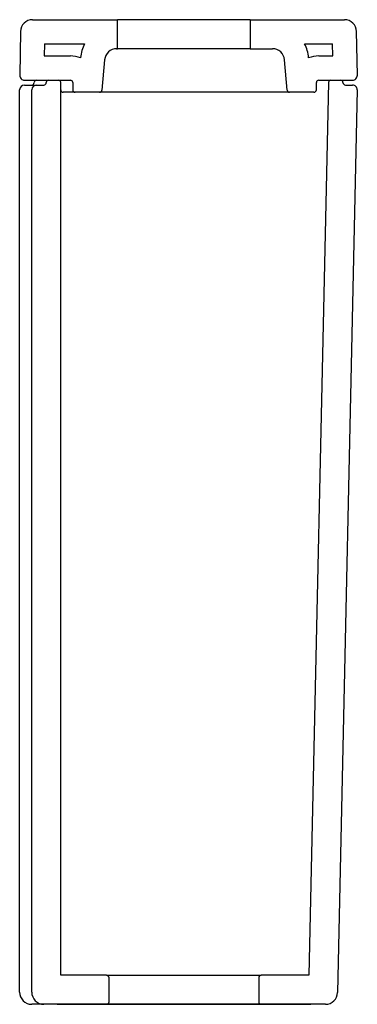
# Model space of a CAD drawing. Header units: millimetres. Extents: x 4444.643 to 4444.783, y 3044.531 to 3044.938.
import ezdxf

# ---------------------------------------------------------------- set-up
doc = ezdxf.new("R2010")
doc.units = ezdxf.units.MM
doc.layers.add('SANINDUSA', color=3, linetype='Continuous')

msp = doc.modelspace()

# ---------------------------------------------------------------- linework, layer by layer
at = {"layer": 'SANINDUSA'}
for p, q in [((4444.648847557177, 3044.938495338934), (4444.683997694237, 3044.938495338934)), ((4444.683997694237, 3044.926495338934), (4444.683997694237, 3044.938495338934)), ((4444.738997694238, 3044.938495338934), (4444.683997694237, 3044.938495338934)), ((4444.738997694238, 3044.938495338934), (4444.738997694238, 3044.926495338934)), ((4444.738997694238, 3044.938495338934), (4444.777994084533, 3044.938495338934)), ((4444.6438483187, 3044.933582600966), (4444.643533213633, 3044.915530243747)), ((4444.783308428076, 3044.915530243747), (4444.782993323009, 3044.933582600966)), ((4444.653761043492, 3044.928495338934), (4444.653673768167, 3044.923495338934)), ((4444.653761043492, 3044.928495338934), (4444.67038764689, 3044.928495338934)), ((4444.683654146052, 3044.926495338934), (4444.683997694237, 3044.926495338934)), ((4444.738997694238, 3044.926495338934), (4444.683997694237, 3044.926495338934)), ((4444.738997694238, 3044.926495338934), (4444.748187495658, 3044.926495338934)), ((4444.76145399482, 3044.928495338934), (4444.773080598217, 3044.928495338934)), ((4444.773167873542, 3044.923495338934), (4444.773080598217, 3044.928495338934)), ((4444.653673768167, 3044.923495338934), (4444.664497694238, 3044.923495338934)), ((4444.66871122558, 3044.922802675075), (4444.668698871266, 3044.922661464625)), ((4444.678673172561, 3044.921931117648), (4444.677577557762, 3044.909408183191)), ((4444.754264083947, 3044.909408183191), (4444.753168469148, 3044.921931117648)), ((4444.763142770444, 3044.922661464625), (4444.76313041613, 3044.922802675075)), ((4444.767343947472, 3044.923495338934), (4444.773167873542, 3044.923495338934)), ((4444.643497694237, 3044.536495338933), (4444.643497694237, 3044.909495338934)), ((4444.645497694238, 3044.911495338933), (4444.646376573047, 3044.911495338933)), ((4444.645532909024, 3044.913495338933), (4444.664497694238, 3044.913495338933)), ((4444.646376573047, 3044.911495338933), (4444.648446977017, 3044.911495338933)), ((4444.648446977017, 3044.911495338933), (4444.650497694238, 3044.911495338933)), ((4444.648497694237, 3044.536495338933), (4444.648497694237, 3044.909495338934)), ((4444.650497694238, 3044.911495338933), (4444.653497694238, 3044.911495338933)), ((4444.655497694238, 3044.913495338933), (4444.659497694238, 3044.913495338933)), ((4444.660497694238, 3044.543495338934), (4444.660497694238, 3044.912495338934)), ((4444.665497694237, 3044.912495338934), (4444.665497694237, 3044.909495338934)), ((4444.771363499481, 3044.912517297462), (4444.763258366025, 3044.543495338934)), ((4444.766343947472, 3044.909495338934), (4444.766343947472, 3044.912495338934)), ((4444.767343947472, 3044.913495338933), (4444.781308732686, 3044.913495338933)), ((4444.772363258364, 3044.913495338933), (4444.776364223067, 3044.913495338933)), ((4444.783299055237, 3044.909451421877), (4444.775105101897, 3044.536385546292)), ((4444.778364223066, 3044.911495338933), (4444.781299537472, 3044.911495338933)), ((4444.663389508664, 3044.908495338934), (4444.661497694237, 3044.908495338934)), ((4444.666497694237, 3044.908495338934), (4444.663389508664, 3044.908495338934)), ((4444.676581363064, 3044.908495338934), (4444.666497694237, 3044.908495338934)), ((4444.687347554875, 3044.908495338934), (4444.676581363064, 3044.908495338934)), ((4444.730087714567, 3044.908495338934), (4444.690286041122, 3044.908495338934)), ((4444.746598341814, 3044.908495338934), (4444.733054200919, 3044.908495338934)), ((4444.755260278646, 3044.908495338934), (4444.749483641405, 3044.908495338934)), ((4444.765343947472, 3044.908495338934), (4444.755260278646, 3044.908495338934)), ((4444.679497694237, 3044.543495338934), (4444.660497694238, 3044.543495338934)), ((4444.679497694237, 3044.543495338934), (4444.743497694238, 3044.543495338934)), ((4444.763258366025, 3044.543495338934), (4444.743497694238, 3044.543495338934)), ((4444.680497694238, 3044.532495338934), (4444.680497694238, 3044.542495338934)), ((4444.742497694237, 3044.542495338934), (4444.742497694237, 3044.532495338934)), ((4444.653497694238, 3044.531495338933), (4444.648497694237, 3044.531495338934)), ((4444.679497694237, 3044.531495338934), (4444.653497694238, 3044.531495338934)), ((4444.658997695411, 3044.531495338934), (4444.763997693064, 3044.531495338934)), ((4444.743497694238, 3044.531495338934), (4444.679497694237, 3044.531495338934)), ((4444.770106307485, 3044.531495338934), (4444.743497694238, 3044.531495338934))]:
    msp.add_line(p, q, dxfattribs=at)
for centre, radius, start, end in [((4444.648847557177, 3044.933495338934), 0.005, 90, 178.9999999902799), ((4444.777994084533, 3044.933495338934), 0.005000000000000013, 1.000000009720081, 90), ((4444.683654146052, 3044.921495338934), 0.01500000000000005, 152.1818607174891, 175.0000000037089), ((4444.683654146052, 3044.921495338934), 0.00500000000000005, 90, 175.0000000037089), ((4444.748187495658, 3044.921495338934), 0.005000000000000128, 4.999999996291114, 90), ((4444.748187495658, 3044.921495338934), 0.01500000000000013, 4.999999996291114, 27.81813928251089), ((4444.664497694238, 3044.912495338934), 0.01100000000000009, 67.54701591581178, 90), ((4444.767343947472, 3044.912495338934), 0.01100000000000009, 90, 112.4529840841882), ((4444.645532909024, 3044.915495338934), 0.002000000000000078, 178.9999999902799, 270), ((4444.781308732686, 3044.915495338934), 0.002000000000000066, 270, 1.000000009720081), ((4444.645497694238, 3044.909495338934), 0.00200000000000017, 90, 180), ((4444.648497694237, 3044.912495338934), 0.001000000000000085, 270, 0), ((4444.650497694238, 3044.909495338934), 0.00200000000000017, 90, 180), ((4444.650497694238, 3044.912495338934), 0.001000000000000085, 90, 180), ((4444.653497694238, 3044.912495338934), 0.001000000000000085, 270, 0), ((4444.655497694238, 3044.912495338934), 0.001000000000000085, 90, 180), ((4444.659497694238, 3044.912495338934), 0.001000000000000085, 0, 90), ((4444.661497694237, 3044.909495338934), 0.0009999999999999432, 180, 270), ((4444.664497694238, 3044.912495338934), 0.001000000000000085, 0, 90), ((4444.666497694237, 3044.909495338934), 0.000999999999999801, 180, 270), ((4444.765343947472, 3044.909495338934), 0.0009999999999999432, 270, 0), ((4444.767343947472, 3044.912495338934), 0.001000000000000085, 90, 180), ((4444.772363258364, 3044.912495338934), 0.001000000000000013, 90, 178.7417678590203), ((4444.776364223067, 3044.912495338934), 0.001000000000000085, 0, 90), ((4444.778364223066, 3044.912495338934), 0.001000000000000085, 180, 270), ((4444.781299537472, 3044.909495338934), 0.001999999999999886, 358.7417678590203, 90), ((4444.676581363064, 3044.909495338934), 0.00100000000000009, 270, 355.0000000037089), ((4444.755260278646, 3044.909495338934), 0.000999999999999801, 184.9999999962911, 270), ((4444.679497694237, 3044.542495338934), 0.001000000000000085, 0, 90), ((4444.743497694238, 3044.542495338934), 0.001000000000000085, 90, 180), ((4444.648497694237, 3044.536495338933), 0.005, 180, 270), ((4444.653497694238, 3044.536495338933), 0.005, 180, 270), ((4444.770106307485, 3044.536495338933), 0.005000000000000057, 270, 358.7417678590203), ((4444.679497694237, 3044.532495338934), 0.001000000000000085, 270, 0), ((4444.743497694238, 3044.532495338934), 0.001000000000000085, 180, 270)]:
    msp.add_arc(centre, radius, start, end, dxfattribs=at)
for points, knots in [([(4444.690286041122, 3044.908495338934), (4444.689936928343, 3044.908495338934), (4444.689599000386, 3044.908495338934), (4444.689108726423, 3044.908495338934), (4444.688950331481, 3044.908495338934), (4444.688651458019, 3044.908495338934), (4444.688509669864, 3044.908495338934), (4444.688108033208, 3044.908495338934), (4444.687883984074, 3044.908495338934), (4444.687531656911, 3044.908495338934), (4444.687411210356, 3044.908495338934), (4444.687347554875, 3044.908495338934)], [0, 0, 0, 0, 0.2500000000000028, 0.2500000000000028, 0.3750000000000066, 0.3750000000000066, 0.5000000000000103, 0.5000000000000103, 0.7500000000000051, 0.7500000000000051, 1, 1, 1, 1]), ([(4444.733054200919, 3044.908495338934), (4444.733032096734, 3044.908495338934), (4444.732993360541, 3044.908495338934), (4444.732885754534, 3044.908495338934), (4444.732816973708, 3044.908495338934), (4444.7326493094, 3044.908495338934), (4444.732549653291, 3044.908495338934), (4444.732327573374, 3044.908495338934), (4444.732204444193, 3044.908495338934), (4444.73193360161, 3044.908495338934), (4444.7317862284, 3044.908495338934), (4444.731478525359, 3044.908495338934), (4444.731316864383, 3044.908495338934), (4444.730977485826, 3044.908495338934), (4444.730802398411, 3044.908495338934), (4444.730449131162, 3044.908495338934), (4444.730269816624, 3044.908495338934), (4444.730087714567, 3044.908495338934)], [0, 0, 0, 0, 0.125, 0.125, 0.25, 0.25, 0.375, 0.375, 0.5, 0.5, 0.625, 0.625, 0.75, 0.75, 0.875, 0.875, 1, 1, 1, 1]), ([(4444.749483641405, 3044.908495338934), (4444.749468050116, 3044.908495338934), (4444.749435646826, 3044.908495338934), (4444.749339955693, 3044.908495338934), (4444.749276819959, 3044.908495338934), (4444.749119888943, 3044.908495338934), (4444.749025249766, 3044.908495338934), (4444.74881216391, 3044.908495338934), (4444.748693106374, 3044.908495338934), (4444.748429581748, 3044.908495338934), (4444.748285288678, 3044.908495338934), (4444.747982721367, 3044.908495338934), (4444.747823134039, 3044.908495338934), (4444.747486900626, 3044.908495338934), (4444.747312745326, 3044.908495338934), (4444.746960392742, 3044.908495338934), (4444.746781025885, 3044.908495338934), (4444.746598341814, 3044.908495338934)], [0, 0, 0, 0, 0.125, 0.125, 0.25, 0.25, 0.375, 0.375, 0.5, 0.5, 0.625, 0.625, 0.75, 0.75, 0.875, 0.875, 1, 1, 1, 1])]:
    msp.add_open_spline(points, degree=3, knots=knots, dxfattribs=at)

doc.saveas('drawing.dxf')
